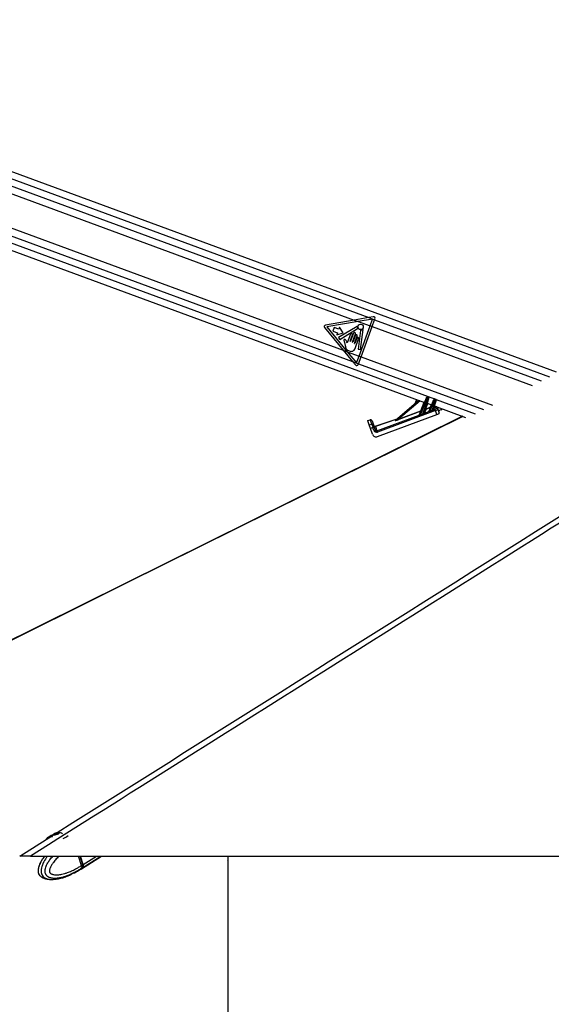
# Model space of a CAD drawing. Header units: millimetres. Extents: x 1689 to 18395, y 1041 to 15955.
# Tile 14 of 44: x 4084 to 4892, y 5745 to 7240. Entities that reach past the tile are written whole.
import ezdxf

# ---------------------------------------------------------------- set-up
doc = ezdxf.new("R2010")
doc.units = ezdxf.units.MM
doc.header["$LTSCALE"] = 2
doc.layers.add('COMPONENT_GEOMETRY', color=7, linetype='Continuous')
doc.styles.add('SLDTEXTSTYLE0', font='TXT', dxfattribs={"width": 0.75})
doc.dimstyles.new('SLDDIMSTYLE0', dxfattribs={"dimtxt": 100, "dimasz": 6.604, "dimexe": 0, "dimexo": 0.0625, "dimgap": 25, "dimtad": 0, "dimtih": 1, "dimtoh": 1, "dimdec": 1, "dimrnd": 1e-09, "dimzin": 12, "dimdsep": 46, "dimtxsty": 'SLDTEXTSTYLE0', "dimsah": 1, "dimcen": 0.09, "dimadec": 0, "dimazin": 3, "dimtfac": 1, "dimtdec": 1, "dimtofl": 0, "dimtmove": 0, "dimatfit": 3, "dimfxl": 1, "dimfrac": 2, "dimtolj": 1, "dimtzin": 12, "dimarcsym": 0})

# ---------------------------------------------------------------- blocks, each defined once
blk = doc.blocks.new('_D_1')
at = {"layer": 'COMPONENT_GEOMETRY', "color": 7}
for p, q in [((4400.3, 5970.3), (4400.3, 3903.6)), ((4200.3, 3883.3), (4169.8, 3883.3)), ((4169.8, 3883.3), (4169.8, 3724.6)), ((4600.4, 3883.3), (4630.9, 3883.3)), ((4630.9, 3883.3), (4630.9, 3724.6)), ((4169.8, 3724.6), (4200.3, 3724.6)), ((4630.9, 3724.6), (4600.4, 3724.6)), ((4400.3, 1508.3), (4400.3, 3574.9)), ((3400.9, 1508.3), (4406.7, 1508.3))]:
    blk.add_line(p, q, dxfattribs=at)
for points in [[(4400.3, 5970.3), (4399.3, 5963.7), (4401.3, 5963.7)], [(4400.3, 1508.3), (4401.3, 1514.9), (4399.3, 1514.9)]]:
    blk.add_solid(points, dxfattribs=at)
at = {"layer": 'COMPONENT_GEOMETRY', "color": 7, "char_height": 100, "attachment_point": 1, "style": 'SLDTEXTSTYLE0'}
for s, insert in [('7\'3.83"', (4200.3, 3853.5)), ('2231', (4252.6, 3703.8))]:
    blk.add_mtext(s, dxfattribs=dict(at, insert=insert))

msp = doc.modelspace()

# ---------------------------------------------------------------- linework, layer by layer
at = {"color": 7, "linetype": 'Continuous', "lineweight": 25}
for p, q in [((4899.9, 6704.87), (3444.06, 7240.25)), ((3412.07, 7132.68), (4699.41, 6659.27)), ((3782.57, 7082.11), (4592.57, 6784.24)), ((3772.91, 7033.64), (4575.83, 6738.37)), ((4614.52, 6788.06), (4592.57, 6784.24)), ((4621.25, 6789.22), (4614.52, 6788.06)), ((4614.52, 6788.06), (4623.5, 6784.75)), ((4547.41, 6772.68), (4575.83, 6738.37)), ((4592.57, 6784.24), (4548.87, 6776.64)), ((4598.65, 6782), (4550.81, 6773.68)), ((4550.81, 6773.68), (4581.89, 6736.14)), ((4562.1, 6772.98), (4560.05, 6767.38)), ((4568.98, 6770.45), (4562.1, 6772.98)), ((4596.68, 6774.61), (4568.8, 6757.94)), ((4570.12, 6773.54), (4568.98, 6770.45)), ((4575.87, 6764.74), (4570.12, 6773.54)), ((4592.57, 6784.24), (4598.65, 6782)), ((4620.42, 6785.79), (4598.65, 6782)), ((4598.65, 6782), (4616.6, 6775.4)), ((4599.75, 6729.58), (4616.6, 6775.4)), ((4602.79, 6728.45), (4619.65, 6774.28)), ((4616.6, 6775.4), (4620.42, 6785.79)), ((4616.6, 6775.4), (4619.65, 6774.28)), ((4619.65, 6774.28), (4623.5, 6784.75)), ((4623.5, 6784.75), (4623.95, 6785.99)), ((4560.05, 6767.38), (4566.92, 6764.85)), ((4566.92, 6764.85), (4565.78, 6761.76)), ((4565.78, 6761.76), (4575.87, 6764.74)), ((4568.8, 6757.94), (4570.72, 6754.71)), ((4570.72, 6754.71), (4597.57, 6771.23)), ((4586.67, 6762.74), (4581.79, 6749.5)), ((4586.42, 6752.14), (4589.88, 6761.56)), ((4591.32, 6764.22), (4586.82, 6751.99)), ((4590.03, 6750.81), (4594.53, 6763.04)), ((4594.27, 6761.08), (4590.43, 6750.66)), ((4592.95, 6748.83), (4597.08, 6760.05)), ((4601.97, 6768.53), (4598.25, 6739.79)), ((4602.09, 6739.29), (4606.02, 6769.66)), ((4577.69, 6750.3), (4578.71, 6745.47)), ((4596.37, 6756.89), (4593.35, 6748.68)), ((4593.79, 6741.19), (4599.19, 6755.85)), ((4575.83, 6738.37), (4589.99, 6721.27)), ((4575.83, 6738.37), (4581.89, 6736.14)), ((4581.89, 6736.14), (4599.75, 6729.58)), ((4581.89, 6736.14), (4595.93, 6719.19)), ((4595.93, 6719.19), (4599.75, 6729.58)), ((4598.25, 6739.79), (4602.09, 6739.29)), ((4598.94, 6717.98), (4602.79, 6728.45)), ((4599.75, 6729.58), (4602.79, 6728.45)), ((4589.99, 6721.27), (4598.94, 6717.98)), ((4589.99, 6721.27), (4594.33, 6716.04)), ((4598.49, 6716.75), (4598.94, 6717.98)), ((4654.69, 6631.77), (4690.54, 6662.53)), ((4687.3, 6663.72), (4684.99, 6657.77)), ((4691.6, 6640.13), (4702.16, 6666.01)), ((4703.1, 6665.67), (4692.56, 6639.83)), ((4696.89, 6641.59), (4704.62, 6665.11)), ((4705.56, 6664.77), (4698.55, 6643.46)), ((4702.16, 6666.01), (4702.34, 6666.46)), ((4703.61, 6667.02), (4703.1, 6665.67)), ((4704.62, 6665.11), (4703.1, 6665.67)), ((4703.28, 6657.85), (4710.09, 6655.34)), ((4703.61, 6667.02), (4705.1, 6666.48)), ((4704.62, 6665.11), (4705.1, 6666.48)), ((4705.71, 6665.22), (4705.56, 6664.77)), ((4706.12, 6645.62), (4713.51, 6663.73)), ((4714.45, 6663.38), (4707.25, 6645.73)), ((4710.66, 6647.08), (4715.85, 6662.87)), ((4716.79, 6662.52), (4712.22, 6648.62)), ((4713.51, 6663.73), (4713.69, 6664.18)), ((4713.96, 6653.92), (4761.71, 6636.36)), ((4714.96, 6664.74), (4714.45, 6663.38)), ((4715.85, 6662.87), (4714.45, 6663.38)), ((4714.96, 6664.74), (4716.34, 6664.23)), ((4715.85, 6662.87), (4716.34, 6664.23)), ((4716.94, 6662.98), (4716.79, 6662.52)), ((4756.75, 6638.18), (3409.28, 5970.31)), ((4626.97, 6615.86), (4691.32, 6639.87)), ((4715.96, 6647.06), (4627.63, 6614.1)), ((4627.95, 6607.19), (4718.1, 6640.83)), ((4659.94, 6633.75), (4693.6, 6646.31)), ((4693.76, 6645.87), (4660.1, 6633.31)), ((4691.31, 6639.86), (4691.32, 6639.87)), ((4691.32, 6639.87), (4693.76, 6645.87)), ((4693.76, 6645.87), (4693.6, 6646.31)), ((4699.19, 6642.81), (4705.84, 6645.29)), ((4701.1, 6648.61), (4699.2, 6642.84)), ((4700.93, 6649.05), (4708.09, 6651.72)), ((4701.1, 6648.61), (4700.93, 6649.05)), ((4708.25, 6651.28), (4701.1, 6648.61)), ((4705.83, 6645.34), (4708.25, 6651.28)), ((4708.25, 6651.28), (4708.09, 6651.72)), ((4712.75, 6647.87), (4715.3, 6648.82)), ((4715.96, 6647.06), (4715.3, 6648.82)), ((4718.1, 6640.83), (4715.96, 6647.06)), ((4717.06, 6649.86), (4716.21, 6652.34)), ((4718.78, 6651.14), (4719.64, 6648.66)), ((4719.64, 6648.66), (4721.63, 6642.9)), ((4724.05, 6648.13), (4726.56, 6649.28)), ((4613.02, 6631.63), (4616.8, 6632.93)), ((4613.25, 6630.96), (4613.02, 6631.63)), ((4617.03, 6632.26), (4613.25, 6630.96)), ((4615.28, 6625.07), (4613.25, 6630.96)), ((4615.28, 6625.07), (4619.06, 6626.37)), ((4617.11, 6619.76), (4615.28, 6625.07)), ((4617.03, 6632.26), (4616.8, 6632.93)), ((4619.06, 6626.37), (4617.03, 6632.26)), ((4619.34, 6631.69), (4619.56, 6631.06)), ((4619.56, 6631.06), (4621.59, 6625.17)), ((4621.59, 6625.17), (4622.81, 6621.63)), ((4624.48, 6622.91), (4657.73, 6634.38)), ((4654.54, 6631.69), (4655.61, 6632.61)), ((4660.1, 6633.31), (4659.94, 6633.75)), ((4620.89, 6621.06), (4617.11, 6619.76)), ((4620.13, 6610.99), (4617.11, 6619.76)), ((4622.42, 6616.64), (4620.89, 6621.06)), ((4622.81, 6621.63), (4624.34, 6617.2)), ((4624.63, 6622.64), (4626.97, 6615.86)), ((4627.63, 6614.1), (4626.97, 6615.86)), ((4136.64, 6003.17), (4137.62, 6004.44)), ((4138.9, 6003.06), (4136.64, 6003.17)), ((4137.62, 6004.44), (4140.85, 6005.59)), ((4138.03, 6003.11), (4137.62, 6004.44)), ((4142.13, 6004.22), (4138.9, 6003.06)), ((4140.85, 6005.59), (4143.11, 6005.48)), ((4141.37, 6003.94), (4140.85, 6005.59)), ((4143.11, 6005.48), (4142.13, 6004.22)), ((4100.46, 5970.28), (6553.74, 5970.28)), ((4177.98, 5956.05), (4173.53, 5970.28)), ((4180.17, 5957.49), (4176.16, 5970.28)), ((4180.57, 5957.66), (4176.62, 5970.28)), ((4177.79, 5951.02), (4208.6, 5970.28)), ((4175.2, 5949.4), (4177.31, 5950.72)), ((4177.7, 5951.61), (4177.57, 5951.52)), ((4179.64, 5952.82), (4177.7, 5951.61)), ((4177.98, 5956.05), (4177.99, 5956.04)), ((4177.99, 5956.04), (4180.02, 5957.31)), ((4159.93, 5941.34), (4158.85, 5940.98)), ((4166.88, 5944.71), (4162.85, 5942.77)), ((4167.83, 5945.14), (4167.8, 5945.13))]:
    msp.add_line(p, q, dxfattribs=at)
at = {"color": 8, "linetype": 'Continuous', "lineweight": 25}
for p, q in [((3447.01, 7228.26), (4888.97, 6697.99)), ((3447.35, 7217.27), (4614.52, 6788.06)), ((3433.95, 7146.4), (4589.99, 6721.27)), ((3425.02, 7138.82), (4714.23, 6664.72)), ((4619.65, 6774.28), (4862.79, 6684.87)), ((4623.5, 6784.75), (4876.5, 6691.72)), ((4602.79, 6728.45), (4802.55, 6655)), ((4598.94, 6717.98), (4788.72, 6648.19)), ((4692.59, 6661.78), (4659.94, 6633.75)), ((4693.6, 6646.31), (4698.95, 6659.44)), ((4703.77, 6657.67), (4700.93, 6649.05)), ((4708.09, 6651.72), (4709.64, 6655.51)), ((4714.72, 6653.64), (4712.87, 6648)), ((4716.88, 6663.75), (4776.03, 6642)), ((4657.09, 6633.83), (4624.63, 6622.64)), ((4084.08, 5970.28), (4134.16, 6001.76)), ((4180.02, 5957.31), (4175.96, 5970.28)), ((4180.17, 5953.15), (4207.57, 5970.28)), ((4180.57, 5957.66), (4200.76, 5970.28))]:
    msp.add_line(p, q, dxfattribs=at)
at = {"color": 8, "linetype": 'Continuous', "lineweight": 25, "flags": 128}
msp.add_lwpolyline([(4757.33, 6637.97), (4467.91, 6494.5), (4245.92, 6384.47), (4023.92, 6274.43), (3579.92, 6054.36), (3410.3, 5970.28)], dxfattribs=at)
at = {"color": 7, "linetype": 'Continuous', "lineweight": 25, "flags": 128}
for points in [[(4125.66, 5997.47), (4124.27, 5996.07), (4124.14, 5995.9)], [(4136.54, 6002.41), (4137.98, 6002.5), (4139.71, 6002.87), (4141.46, 6003.46), (4142.97, 6004.18), (4144.01, 6004.92), (4144.42, 6005.57), (4144.14, 6006.04), (4143.21, 6006.24), (4141.77, 6006.15), (4140.04, 6005.79), (4138.29, 6005.2), (4136.78, 6004.48), (4135.74, 6003.73), (4135.33, 6003.08), (4135.61, 6002.62), (4136.54, 6002.41)], [(4177.55, 5950.87), (4178.63, 5951.61), (4180.17, 5953.15)], [(4180.17, 5957.49), (4180.17, 5957.48), (4180.17, 5957.45), (4180.14, 5957.41), (4180.09, 5957.36), (4180.02, 5957.31)]]:
    msp.add_lwpolyline(points, dxfattribs=at)
at = {"color": 7, "linetype": 'Continuous', "lineweight": 25}
msp.add_circle((4602.2, 6773.81), 4.08, dxfattribs=at)
for centre, radius, start, end in [((4621.67, 6786.83), 2.43, 339.80946, 99.86715), ((4549.29, 6774.24), 2.43, 99.86715, 219.63169), ((4596.89, 6774.26), 0.406, 355.1411, 120.87125), ((4602.2, 6773.81), 4.93, 175.1411, 204.68225), ((4588.27, 6762.15), 1.71, 339.80946, 159.80946), ((4592.92, 6763.63), 1.71, 339.80946, 159.80946), ((4595.67, 6760.57), 1.5, 339.80946, 159.80946), ((4597.78, 6756.37), 1.5, 339.80946, 159.80946), ((4597.36, 6771.58), 0.406, 301.60853, 24.68225), ((4602.37, 6768.48), 0.406, 91.84364, 172.62763), ((4602.2, 6773.81), 4.93, 271.84364, 309.84376), ((4605.62, 6769.71), 0.406, 352.62763, 129.84376), ((4586.62, 6752.07), 0.214, 159.80946, 339.80946), ((4590.23, 6750.74), 0.214, 159.80946, 339.80946), ((4593.15, 6748.75), 0.214, 159.80946, 339.80946), ((4596.2, 6717.59), 2.43, 219.63169, 339.80946), ((4700.16, 6659.11), 7.19, 65.82236, 73.79656), ((4703.27, 6666.08), 1, 69.80946, 157.80946), ((4702.61, 6658.21), 7.19, 65.82236, 73.79656), ((4704.76, 6665.54), 1, 341.80946, 69.80946), ((4711.51, 6656.83), 7.19, 65.82236, 73.79656), ((4714.62, 6663.8), 1, 69.80946, 157.80946), ((4713.85, 6655.97), 7.19, 65.82236, 73.79656), ((4715.99, 6663.29), 1, 341.80946, 69.80946), ((4691.16, 6640.31), 0.475, 288.05245, 337.57444), ((4691.16, 6640.33), 0.481, 288.63642, 337.63578), ((4708.59, 6646.38), 17.32, 202.24759, 203.20082), ((4695.05, 6649.56), 3.55, 245.89877, 253.72014), ((4693.61, 6646.33), 0.481, 288.63642, 337.63578), ((4712.29, 6647.8), 16.61, 201.98592, 203.07365), ((4699.03, 6643.29), 0.508, 165.02205, 287.74418), ((4699.03, 6643.31), 0.501, 163.0771, 289.61719), ((4700.93, 6649.08), 0.501, 163.0771, 289.61719), ((4701.94, 6652.53), 3.63, 245.74212, 253.87679), ((4705.68, 6645.8), 0.481, 288.63642, 337.63578), ((4705.65, 6645.77), 0.509, 291.55262, 336.803), ((4721.1, 6651.19), 14.89, 201.53304, 202.94464), ((4709.54, 6654.96), 3.55, 245.89877, 253.72014), ((4708.1, 6651.73), 0.481, 288.63642, 337.63578), ((4724.01, 6652.31), 14.33, 201.41243, 202.93497), ((4712.65, 6648.39), 0.533, 171.15523, 280.8258), ((4712.7, 6648.47), 0.501, 163.0771, 289.61719), ((4716.91, 6650.48), 1.99, 19.47997, 110.86185), ((4717.77, 6648), 1.99, 19.47997, 110.86185), ((4617.45, 6631.04), 2, 19.02327, 109.02327), ((4617.69, 6630.39), 1.98, 19.53828, 109.52918), ((4619.72, 6624.5), 1.98, 19.53828, 109.52918), ((4623.83, 6624.8), 2, 199.02327, 289.02327), ((4623.92, 6624.49), 1.99, 199.47997, 290.86185), ((4654.43, 6632.08), 0.403, 285.6314, 310.54217), ((4655.51, 6633), 0.403, 285.6314, 310.54217), ((4624.93, 6610.86), 10.97, 101.15143, 111.63519), ((4626.46, 6606.44), 10.97, 101.15143, 111.63519), ((4147.61, 5968.93), 36.01, 111.44861, 127.55484), ((4142.6, 5995.63), 10.63, 128.44741, 162.8048), ((4142.6, 5995.63), 10.63, 53.58723, 86.35079), ((4139.49, 6022.7), 27.93, 292.4902, 310.74366), ((4175.97, 5955.8), 4.96, 327.68813, 21.99579)]:
    msp.add_arc(centre, radius, start, end, dxfattribs=at)
at = {"color": 8, "linetype": 'Continuous', "lineweight": 25}
for centre, radius, start, end in [((4714.58, 6654.18), 0.511, 224.20153, 275.41738), ((4170.21, 5957.35), 9.39, 302.17479, 321.63836)]:
    msp.add_arc(centre, radius, start, end, dxfattribs=at)
for centre, major_axis, ratio, start_param, end_param in [((4727.45, 6656.53), (11.24, 4.21), 0.177897, 2.8705189, 3.1369368), ((4728.14, 6654.69), (9.35, 3.56), 0.2225987, 2.7969828, 3.13447)]:
    msp.add_ellipse(centre, major_axis=major_axis, ratio=ratio, start_param=start_param, end_param=end_param, dxfattribs=at)
at = {"color": 7, "linetype": 'Continuous', "lineweight": 25}
for centre, major_axis, ratio, start_param, end_param in [((4776.91, 6669.69), (103.01, 38.37), 0.0227344, 2.4518242, 2.5216581), ((4776.91, 6669.71), (103.01, 38.38), 0.0181876, 2.4518193, 2.5216531), ((4697.23, 6642.62), (1.33, 0.88), 0.1413197, 6.0198681, 6.1050657), ((4697.4, 6642.16), (1.8, 0.71), 0.1362995, 6.0850685, 6.1702661), ((4707.75, 6646.07), (1.92, 0.76), 0.1279519, 3.0195311, 3.2135318), ((4707.57, 6646.53), (1.45, 0.96), 0.1251415, 2.9604894, 3.1544901), ((4776.91, 6669.69), (103.01, 38.37), 0.0227344, 2.2607813, 2.3049304), ((4776.91, 6669.71), (103.01, 38.38), 0.0181876, 2.2607764, 2.3049254), ((4710.89, 6647.78), (1.33, 0.88), 0.1413197, 5.7955305, 6.1050657), ((4711.07, 6647.32), (1.8, 0.71), 0.1362995, 5.8607309, 6.1702661), ((4715.19, 6649.16), (1.87, 0.7), 0.177897, 4.7065772, 6.2785295), ((4715.87, 6647.31), (3.76, 1.35), 0.0660033, 4.710393, 6.2823453), ((4717.88, 6641.5), (3.75, 1.4), 0.177897, 4.7065772, 6.2785295), ((4730.14, 6648.88), (9.37, 3.51), 0.177897, 2.2100101, 3.1369368), ((4620.98, 6620.8), (-1.96, 5.67), 0.0003891, 0.1882216, 1.5247934), ((4631, 6604.01), (-6.52, 18.91), 0.0141088, 6.1068705, 6.2831853), ((4661.37, 6634.26), (6.9, 2.67), 0.0588183, 2.9766642, 4.504268), ((4661.2, 6634.72), (6.58, 3.05), 0.0492954, 2.9686756, 4.4962794), ((4659.66, 6634.11), (4.09, 1.56), 0.0595806, 2.7223572, 2.9772863), ((4625.81, 6612.94), (-2.03, 5.8), 0.976801, 1.5664132, 3.1619593), ((4626.2, 6617.94), (-1.35, 3.87), 0.976801, 1.5664132, 3.1619593), ((4626.23, 6617.85), (-0.7, 2.01), 0.9409984, 1.5674146, 3.1629607), ((4165.87, 5969.22), (-11.38, 18.54), 0.63517, 3.1467405, 3.3720422), ((4175.84, 5957.34), (-3.14, 5.11), 0.6360672, 3.3716747, 4.3342255)]:
    msp.add_ellipse(centre, major_axis=major_axis, ratio=ratio, start_param=start_param, end_param=end_param, dxfattribs=at)
for points, knots in [([(6036.8, 7188.78), (5945.54, 7131.22), (5694.35, 6972.78), (5122.33, 6612.89), (4568.08, 6264.31), (4174.01, 6016.52), (4100.46, 5970.28)], [0, 0, 0, 0, 0.1416012, 0.3897718, 0.8861157, 1, 1, 1, 1]), ([(4579.14, 6754.25), (4578.92, 6754.42), (4578.46, 6754.76), (4577.75, 6754.83), (4577.3, 6754.64), (4576.98, 6754.36), (4576.75, 6753.86), (4576.71, 6753.22), (4577.14, 6752.05), (4577.44, 6751.08), (4577.69, 6750.3)], [0, 0, 0, 0, 0.12715539, 0.25299828, 0.2998279, 0.34628868, 0.44215945, 0.53776619, 0.63046803, 1, 1, 1, 1]), ([(4578.71, 6745.47), (4578.88, 6744.58), (4579.23, 6742.79), (4580.28, 6740.22), (4582.35, 6738.33), (4584.82, 6737.13), (4587.54, 6736.54), (4590.29, 6736.94), (4592.65, 6738.6), (4593.4, 6740.31), (4593.79, 6741.19)], [0, 0, 0, 0, 0.12464346, 0.24934985, 0.37283906, 0.49864479, 0.6230839, 0.74897643, 0.86893978, 1, 1, 1, 1]), ([(4581.03, 6751.48), (4580.78, 6752.1), (4580.35, 6753.16), (4579.5, 6753.93), (4579.14, 6754.25)], [0, 0, 0, 0, 0.5752438, 1, 1, 1, 1]), ([(4581.57, 6749.69), (4581.44, 6750.04), (4581.22, 6750.62), (4581.08, 6751.23), (4581.03, 6751.48)], [0, 0, 0, 0, 0.592397, 1, 1, 1, 1]), ([(4581.79, 6749.5), (4581.79, 6749.5), (4581.75, 6749.52), (4581.66, 6749.57), (4581.6, 6749.65), (4581.57, 6749.69)], [0, 0, 0, 0, 0.01509855, 0.48600986, 1, 1, 1, 1]), ([(4692.67, 6639.56), (4692.55, 6639.52), (4692.34, 6639.44), (4692.02, 6639.41), (4691.73, 6639.45), (4691.49, 6639.56), (4691.37, 6639.66), (4691.3, 6639.77), (4691.3, 6639.82), (4691.31, 6639.86)], [0, 0, 0, 0, 0.1677551, 0.30942611, 0.44210519, 0.59736324, 0.7692312, 0.80022263, 1, 1, 1, 1]), ([(4691.6, 6640.13), (4691.59, 6640.08), (4691.58, 6639.98), (4691.69, 6639.8), (4691.86, 6639.67), (4692, 6639.64), (4692.13, 6639.64), (4692.21, 6639.66), (4692.38, 6639.71), (4692.47, 6639.77), (4692.56, 6639.83)], [0, 0, 0, 0, 0.2158633, 0.4289558, 0.5802581, 0.6862162, 0.7010964, 0.8134316, 0.8319841, 1, 1, 1, 1]), ([(4696.89, 6641.59), (4697.06, 6641.72), (4697.54, 6642.11), (4698.01, 6642.71), (4698.36, 6643.16), (4698.49, 6643.35), (4698.53, 6643.41), (4698.54, 6643.42)], [0, 0, 0, 0, 0.2389524, 0.6746888, 0.8398778, 0.9571612, 1, 1, 1, 1]), ([(4699.19, 6642.81), (4699.17, 6642.8), (4699.13, 6642.75), (4698.96, 6642.59), (4698.49, 6642.22), (4697.85, 6641.71), (4697.24, 6641.41), (4697.01, 6641.3)], [0, 0, 0, 0, 0.0443469, 0.1614893, 0.3224146, 0.7494638, 1, 1, 1, 1]), ([(4707.39, 6645.39), (4707.27, 6645.34), (4707.02, 6645.26), (4706.63, 6645.18), (4706.25, 6645.18), (4705.96, 6645.24), (4705.88, 6645.27), (4705.84, 6645.29)], [0, 0, 0, 0, 0.1896653, 0.387972, 0.5975579, 0.804387, 1, 1, 1, 1]), ([(4706.12, 6645.56), (4706.15, 6645.54), (4706.19, 6645.51), (4706.32, 6645.47), (4706.46, 6645.45), (4706.57, 6645.45), (4706.76, 6645.49), (4706.98, 6645.57), (4707.16, 6645.67), (4707.25, 6645.73)], [0, 0, 0, 0, 0.20401801, 0.36836347, 0.40895504, 0.56256989, 0.60852773, 0.80270533, 1, 1, 1, 1]), ([(4710.66, 6647.08), (4710.84, 6647.21), (4711.26, 6647.53), (4711.71, 6648.02), (4712.02, 6648.35), (4712.1, 6648.45), (4712.12, 6648.48)], [0, 0, 0, 0, 0.2922663, 0.7286182, 0.93734, 1, 1, 1, 1]), ([(4712.75, 6647.87), (4712.72, 6647.85), (4712.61, 6647.77), (4712.21, 6647.49), (4711.59, 6647.08), (4711.04, 6646.83), (4710.81, 6646.72)], [0, 0, 0, 0, 0.0628274, 0.2676698, 0.6966282, 1, 1, 1, 1]), ([(4100.46, 5970.28), (4099.02, 5970.28), (4096.1, 5970.28), (4092.29, 5970.28), (4089.05, 5970.28), (4086.75, 5970.28), (4085.11, 5970.28), (4084.42, 5970.28), (4084.08, 5970.28)], [0, 0, 0, 0, 0.1826783, 0.3707298, 0.5475769, 0.7300427, 0.8641936, 1, 1, 1, 1]), ([(4122.1, 5970.28), (4121.3, 5969.3), (4119.6, 5967.24), (4117.28, 5963.77), (4115.23, 5960.04), (4113.77, 5956.54), (4112.79, 5953.46), (4112.16, 5950.76), (4111.95, 5948.16), (4112.16, 5945.68), (4112.78, 5943.55), (4113.76, 5941.7), (4114.99, 5940.3), (4116.39, 5939.06), (4117.42, 5938.48), (4117.99, 5938.16)], [0, 0, 0, 0, 0.1144452, 0.2423771, 0.3595726, 0.4699017, 0.5474603, 0.6147461, 0.6810241, 0.7423736, 0.8000987, 0.8477613, 0.9002968, 0.9445918, 1, 1, 1, 1]), ([(4118.29, 5938.01), (4117.95, 5938.19), (4116.91, 5938.74), (4115.32, 5940.03), (4114.01, 5941.8), (4113.05, 5943.92), (4112.48, 5946.47), (4112.56, 5949.53), (4113.01, 5952.27), (4113.62, 5954.56), (4114.3, 5956.52), (4115.12, 5958.55), (4116.14, 5960.71), (4117.29, 5962.85), (4118.44, 5964.78), (4119.57, 5966.53), (4120.88, 5968.43), (4121.82, 5969.64), (4122.31, 5970.28)], [0, 0, 0, 0, 0.0385661, 0.116994, 0.1896802, 0.2212749, 0.2967172, 0.3764558, 0.4374457, 0.4994498, 0.5545624, 0.5977119, 0.6724765, 0.7483386, 0.7990567, 0.8632058, 0.9275131, 1, 1, 1, 1]), ([(4177.99, 5956.04), (4178.08, 5955.74), (4178.26, 5955.13), (4178.37, 5954.25), (4178.37, 5953.41), (4178.24, 5952.7), (4178.02, 5952.11), (4177.83, 5951.78), (4177.71, 5951.62), (4177.7, 5951.61)], [0, 0, 0, 0, 0.17271171, 0.35043413, 0.52314502, 0.70085965, 0.84207208, 0.98597111, 1, 1, 1, 1]), ([(4119.71, 5937.39), (4119.3, 5937.54), (4118.73, 5937.75), (4118.17, 5938.06), (4118.01, 5938.15)], [0, 0, 0, 0, 0.7133373, 1, 1, 1, 1]), ([(4118.33, 5938.08), (4119.1, 5937.68), (4121.44, 5936.44), (4124.69, 5935.52), (4127.02, 5935.36), (4127.72, 5935.32)], [0, 0, 0, 0, 0.255869, 0.7784997, 1, 1, 1, 1]), ([(4133.05, 5934.85), (4135.85, 5935.02), (4140.95, 5935.33), (4146.96, 5936.76), (4150.97, 5937.94), (4153.27, 5938.71), (4155.51, 5939.53), (4157.3, 5940.2), (4158.59, 5940.77), (4158.88, 5940.9)], [0, 0, 0, 0, 0.3101749, 0.5646111, 0.6914731, 0.7792846, 0.8371049, 0.9628149, 1, 1, 1, 1]), ([(4159.93, 5941.34), (4160.26, 5941.5), (4160.91, 5941.82), (4161.9, 5942.32), (4162.53, 5942.62), (4162.81, 5942.75), (4162.85, 5942.77)], [0, 0, 0, 0, 0.320917, 0.6423854, 0.9503785, 1, 1, 1, 1]), ([(4166.88, 5944.71), (4167.1, 5944.81), (4167.53, 5945.03), (4167.84, 5945.16), (4167.83, 5945.15), (4167.82, 5945.14)], [0, 0, 0, 0, 0.3857357, 0.7707109, 1, 1, 1, 1]), ([(4167.83, 5945.15), (4167.95, 5945.21), (4170.47, 5946.47), (4172.89, 5947.97), (4175.21, 5949.41)], [0, 0, 0, 0, 0.04548322, 1, 1, 1, 1])]:
    msp.add_open_spline(points, degree=3, knots=knots, dxfattribs=at)
at = {"color": 8, "linetype": 'Continuous', "lineweight": 25}
for points, knots in [([(4140.83, 6005.95), (4399.42, 6168.51), (4797.69, 6418.88), (5335.74, 6757.13), (5659.73, 6960.82), (5888.62, 7104.72), (5977.76, 7160.76), (6022.33, 7188.78)], [0, 0, 0, 0, 0.41246918, 0.63526899, 0.85806882, 0.9290344, 1, 1, 1, 1]), ([(4126.55, 5970.28), (4126.36, 5970.03), (4125.65, 5969.13), (4124.22, 5967.13), (4122.72, 5964.84), (4121.46, 5962.7), (4120.46, 5960.86), (4119.54, 5958.97), (4118.58, 5956.7), (4117.61, 5953.93), (4116.74, 5950.14), (4116.66, 5945.98), (4117.59, 5942.45), (4118.94, 5940.21), (4120.49, 5938.55), (4122.11, 5937.33), (4123.96, 5936.39), (4125.95, 5935.68), (4127.77, 5935.26), (4129.46, 5935.02), (4131.13, 5934.87), (4132.33, 5934.86), (4133.06, 5934.85)], [0, 0, 0, 0, 0.0194179, 0.0718621, 0.1507751, 0.1852224, 0.2197436, 0.2740502, 0.307, 0.3599857, 0.4381149, 0.5169401, 0.5756179, 0.6342175, 0.6700608, 0.7211064, 0.7717098, 0.8166108, 0.8750705, 0.909819, 0.9446576, 1, 1, 1, 1]), ([(4177.57, 5951.52), (4177.57, 5951.52), (4176.09, 5950.54), (4173.08, 5948.64), (4169, 5946.31), (4165.37, 5944.42), (4162.2, 5942.9), (4159.01, 5941.5), (4155.32, 5940.06), (4151.89, 5938.91), (4148.76, 5938.04), (4146.04, 5937.39), (4142.94, 5936.81), (4140.02, 5936.5), (4137.61, 5936.41), (4135.74, 5936.44), (4133.87, 5936.6), (4132.09, 5936.89), (4130.42, 5937.31), (4129.08, 5937.8), (4127.97, 5938.34), (4127.09, 5938.85), (4126.24, 5939.46), (4125.39, 5940.22), (4124.57, 5941.15), (4123.86, 5942.24), (4123.29, 5943.49), (4122.88, 5944.88), (4122.64, 5946.46), (4122.61, 5948.12), (4122.84, 5950.51), (4123.4, 5952.7), (4124.13, 5954.72), (4124.67, 5956.01), (4125.5, 5957.78), (4126.68, 5959.91), (4128.24, 5962.35), (4130.06, 5964.89), (4132.16, 5967.48), (4133.78, 5969.33), (4134.66, 5970.22), (4134.72, 5970.28)], [0, 0, 0, 0, 0.0000011, 0.0597921, 0.1196747, 0.160025, 0.2004065, 0.2408912, 0.2814156, 0.3393745, 0.3684288, 0.3975082, 0.4394931, 0.4816093, 0.5043352, 0.5271012, 0.5500248, 0.5730243, 0.5927598, 0.612607, 0.6244551, 0.6363528, 0.6484511, 0.6606469, 0.674517, 0.6886776, 0.7008285, 0.7151476, 0.7299659, 0.7451564, 0.7607189, 0.7959994, 0.8079843, 0.8221037, 0.8362677, 0.8648246, 0.89396, 0.9232093, 0.9602327, 0.9973729, 1, 1, 1, 1]), ([(4143.76, 5970.28), (4143.17, 5969.71), (4141.77, 5968.38), (4139.64, 5966.14), (4137.37, 5963.55), (4135.44, 5961.09), (4133.84, 5958.8), (4132.52, 5956.72), (4131.31, 5954.5), (4130.36, 5952.41), (4129.7, 5950.47), (4129.37, 5949.05), (4129.24, 5947.89), (4129.24, 5947.14), (4129.32, 5946.49), (4129.47, 5946), (4129.7, 5945.51), (4130.01, 5945.05), (4130.61, 5944.39), (4131.52, 5943.71), (4132.72, 5943.09), (4133.97, 5942.63), (4135.88, 5942.14), (4138.5, 5941.82), (4141.75, 5941.85), (4144.98, 5942.17), (4148.57, 5942.81), (4152.58, 5943.83), (4157.56, 5945.46), (4163.07, 5947.71), (4168.59, 5950.44), (4173.57, 5953.23), (4176.51, 5955.11), (4177.98, 5956.05)], [0, 0, 0, 0, 0.02901865, 0.06821289, 0.10763797, 0.14717768, 0.17390604, 0.20071172, 0.22788325, 0.25528253, 0.27305725, 0.29112638, 0.29942844, 0.30789221, 0.31341093, 0.31911686, 0.32380832, 0.33076586, 0.33789429, 0.35505355, 0.37269331, 0.389891, 0.40719837, 0.45100333, 0.49530355, 0.5377978, 0.580439, 0.64045768, 0.70066385, 0.78529112, 0.87021789, 0.9350585, 1, 1, 1, 1])]:
    msp.add_open_spline(points, degree=3, knots=knots, dxfattribs=at)

# ---------------------------------------------------------------- dimensions: what is measured, and where the dimension line sits
at = {"layer": 'COMPONENT_GEOMETRY', "color": 7}
dim = msp.add_linear_dim(base=(4400.33, 1508.27), p1=(3410.3, 5970.28), p2=(3398.37, 1508.27), angle=90, dimstyle='SLDDIMSTYLE0', dxfattribs=at)
dim.commit()
dim.dimension.update_dxf_attribs({"geometry": '_D_1', "text_midpoint": (4400.33, 3739.28), "dimtype": 160})

doc.saveas('drawing.dxf')
